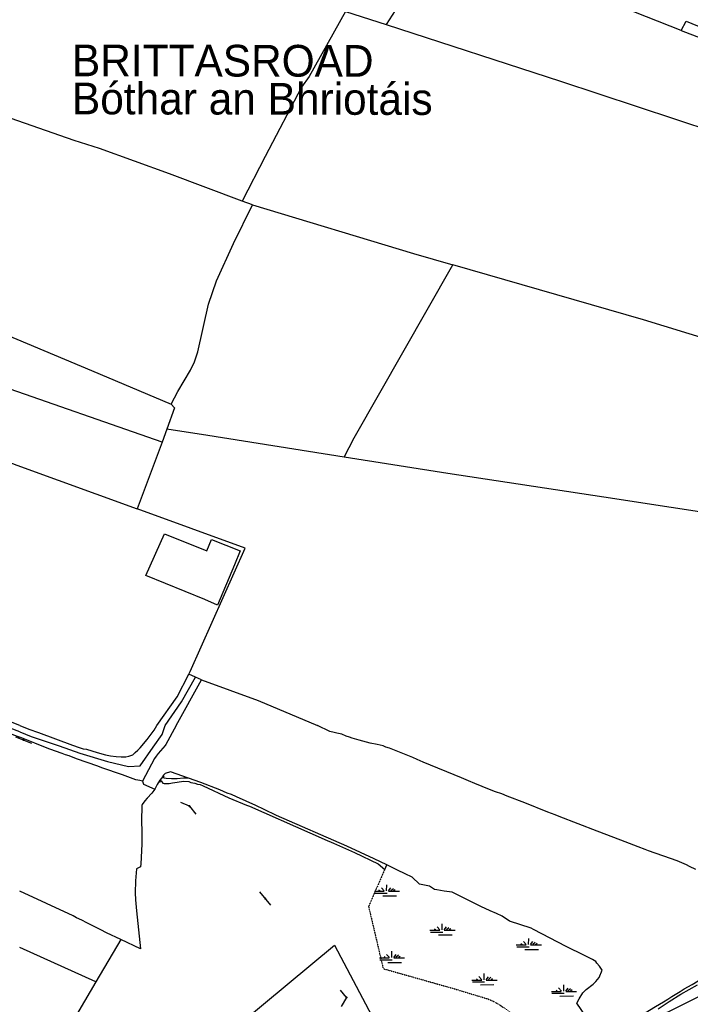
# Model space of a CAD drawing. Header units: metres. Extents: x 611948 to 1225781, y 656699 to 1316021.
# Tile 99 of 169: x 612748 to 613065, y 659311 to 659777. Entities that reach past the tile are written whole.
import ezdxf

# ---------------------------------------------------------------- set-up
doc = ezdxf.new("R2010")
doc.units = ezdxf.units.M
doc.linetypes.add('4696-07$0$PECK', pattern=[0.2, 0.1, -0.1])
for name, color, linetype in [('4696-06$0$GEN_LIN_D', 253, 'Continuous'), ('4696-06$0$ROADS', 253, 'Continuous'), ('4696-06$0$ROADS_CTR', 253, 'Continuous'), ('4696-07$0$GEN_LIN_D', 253, 'Continuous'), ('4696-07$0$GEN_PCK_D', 253, '4696-07$0$PECK'), ('4696-07$0$LAND_SYMB', 253, 'Continuous'), ('4696-07$0$POLE_SYMB', 253, 'Continuous'), ('4696-07$0$ROADS', 253, 'Continuous'), ('4696-07$0$ROADS_CTR', 253, 'Continuous'), ('4696-07$0$TOWNLAND', 253, 'Continuous'), ('4696-07$0$WATER_FTR', 253, 'Continuous'), ('4696-A$0$BLD_OTL_S', 253, 'Continuous'), ('4696-A$0$GEN_LIN_D', 253, 'Continuous'), ('4696-A$0$ROADS', 253, 'Continuous'), ('4696-A$0$ROADS_CTR', 253, 'Continuous'), ('4696-A$0$TOWNLAND', 253, 'Continuous'), ('4696-A$0$WATER_FTR', 253, 'Continuous')]:
    doc.layers.add(name, color=color, linetype=linetype)
doc.styles.add('4696-A$0$STANDARD', font='txt')

# ---------------------------------------------------------------- blocks, each defined once
blk = doc.blocks.new('4696-06')
at = {"layer": '4696-06$0$GEN_LIN_D', "flags": 128}
blk.add_lwpolyline([(612733.009, 659442.989), (612747.716, 659437.435)], dxfattribs=at)
at = {"layer": '4696-06$0$ROADS', "flags": 128}
blk.add_lwpolyline([(612733.009, 659442.989), (612747.716, 659437.435)], dxfattribs=at)
at = {"layer": '4696-06$0$ROADS_CTR', "flags": 128}
blk.add_lwpolyline([(612747.716, 659440.036), (612739.823, 659442.989)], dxfattribs=at)
blk = doc.blocks.new('4696-07$0$24', base_point=(148.742646, 308.54598))
for p, q in [((148.738019, 309.135113), (148.783659, 312.069178)), ((142.941609, 308.97211), (147.596994, 308.97211)), ((143.192446, 308.085693), (148.977161, 308.085693)), ((145.680071, 309.080778), (145.132379, 309.515455)), ((147.642634, 309.135113), (146.319044, 310.602145)), ((149.696479, 309.135113), (150.791864, 310.54781)), ((149.696479, 308.97211), (154.853914, 308.97211)), ((150.746224, 309.298118), (151.932889, 310.330473)), ((152.024171, 309.243783), (152.754429, 309.787128)), ((146.958019, 306.744393), (153.393401, 306.798728))]:
    blk.add_line(p, q)
blk = doc.blocks.new('4696-07$0$37', base_point=(145.909475, 308.83511))
blk.add_line((145.962562, 308.791096), (150.424369, 308.791096))
at = {"const_width": 0.51646}
blk.add_lwpolyline([(145.704332, 308.791096, 1), (146.220792, 308.791096, 1)], format="xyb", close=True, dxfattribs=at)
blk = doc.blocks.new('4696-07$0$30', base_point=(144.876269, 313.485642))
blk.add_line((144.905875, 313.497659), (149.765037, 313.497659))
blk = doc.blocks.new('4696-07$0$36', base_point=(144.988486, 310.919762))
blk.add_line((140.875383, 310.92339), (149.050238, 310.92339))
at = {"const_width": 0.539928}
blk.add_lwpolyline([(144.673376, 310.923808, 1), (145.213304, 310.923808, 1)], format="xyb", close=True, dxfattribs=at)
blk = doc.blocks.new('4696-07')
at = {"layer": '4696-07$0$GEN_LIN_D', "flags": 128}
for points in [[(612747.788, 659442.989), (612752.07, 659441.269), (612756.547, 659439.735), (612772.735, 659433.664), (612775.907, 659432.577)], [(612749.904, 659161.965), (612750.427, 659171.822), (612763.865, 659183.607), (612813.375, 659218.832), (612830.558, 659229.626), (612866.95, 659247.635), (612917.451, 659260.389), (612930.999, 659263.914), (612985.345, 659282.914), (613030.504, 659295.691), (613077.966, 659319.295), (613098.012, 659329.649), (613110.018, 659343.637), (613115.195, 659360.379), (613117.894, 659395.053), (613116.792, 659413.447), (613115.415, 659442.988)], [(612775.907, 659432.577), (612777.753, 659432.036), (612779.296, 659431.771), (612784.373, 659430.266), (612788.365, 659429.187), (612790.671, 659428.691), (612793.336, 659428.279), (612795.678, 659428.184), (612797.978, 659428.208), (612799.395, 659428.503), (612801.148, 659429.182), (612802.298, 659430.174), (612803.566, 659431.308), (612804.715, 659432.48), (612807.934, 659436.334), (612811.248, 659440.81), (612812.626, 659442.989)], [(612821.788, 659442.989), (612816.78, 659434.087), (612816.445, 659433.604), (612813.184, 659429.829), (612812.197, 659428.558), (612811.509, 659427.45), (612805.86, 659416.669)], [(613067.537, 659374.932), (613064.441, 659376.34), (613063.134, 659377.025), (613058.652, 659379.039), (613055.461, 659380.046), (613045.14, 659383.658), (613043.513, 659384.381), (613040.159, 659385.586), (613032.043, 659388.821), (613020.816, 659393.044), (613002.839, 659399.957), (613000.931, 659400.756), (612997.518, 659401.961), (612986.688, 659406.388), (612978.213, 659409.64), (612975.7, 659410.713), (612972.77, 659411.643), (612969.838, 659412.752), (612963.046, 659415.621), (612959.913, 659416.809), (612956.657, 659418.235), (612938.595, 659425.666), (612935.722, 659426.876), (612933.611, 659427.935), (612922.542, 659432.259), (612920.916, 659432.782), (612919.651, 659433.349), (612916.761, 659434.099), (612913.435, 659434.663), (612908.24, 659436.009), (612905.029, 659436.976), (612903.683, 659437.522), (612902.177, 659438.006), (612900.008, 659438.884), (612897.661, 659439.459), (612896.479, 659439.666), (612894.412, 659440.245), (612888.583, 659442.988)], [(612805.86, 659416.669), (612804.498, 659416.915), (612802.693, 659417.376), (612801.428, 659417.802), (612796.326, 659419.729), (612786.629, 659423.027), (612784.721, 659423.808), (612774.562, 659427.281), (612771.128, 659428.606), (612769.322, 659429.107), (612767.755, 659429.791), (612761.892, 659431.85), (612756.828, 659433.922), (612754.86, 659434.577), (612747.716, 659437.435)], [(612827.491, 659418.116), (612819.057, 659421.089), (612816.584, 659420.362), (612815.753, 659419.513), (612814.865, 659418.303)], [(612805.86, 659416.669), (612806.235, 659415.272), (612811.602, 659412.828)], [(612814.038, 659417.135), (612812.799, 659415.061), (612811.602, 659412.828)], [(612814.865, 659418.303), (612814.038, 659417.135)], [(612814.342, 659415.991), (612814.038, 659417.135)], [(612814.865, 659418.303), (612816.13, 659418.806)], [(612921.303, 659377.054), (612915.351, 659379.912), (612902.365, 659385.897), (612869.224, 659400.511), (612863.355, 659403.23), (612859.393, 659405.209), (612850.209, 659409.213), (612847.937, 659410.33), (612845.889, 659411.068), (612842.432, 659412.552), (612833.432, 659416.119), (612827.491, 659418.116)], [(612811.602, 659412.828), (612810.24, 659411.073), (612808.006, 659408.669), (612806.919, 659407.338), (612805.716, 659405.685), (612805.482, 659405.122), (612805.319, 659397.819), (612805.451, 659392.859), (612805.447, 659389.419), (612805.554, 659386.879), (612805.031, 659377.651), (612804.827, 659376.128), (612802.916, 659375.269), (612802.516, 659369.503), (612802.315, 659363.92), (612802.451, 659360.48), (612802.885, 659355.344), (612804.794, 659337.36), (612795.541, 659341.798)], [(613019.969, 659298.715), (613011.27, 659311.646), (613012.308, 659313.737), (613014.039, 659316.556), (613015.683, 659318.053), (613018.878, 659320.608), (613020.204, 659321.942), (613021.785, 659323.739), (613023.249, 659327.275), (613021.928, 659329.162), (613020.693, 659330.589), (613020.145, 659331.383), (613018.675, 659332.288), (613014.894, 659334.229), (613006.168, 659338.438), (612990.779, 659346.538), (612989.572, 659347.105), (612979.294, 659350.478), (612975.93, 659352.803), (612973.296, 659354.036), (612970.302, 659355.264), (612965.82, 659357.318), (612952.185, 659364.096), (612948.539, 659364.657), (612944.931, 659365.339), (612943.869, 659365.448), (612941.493, 659367.044), (612936.741, 659368.014), (612933.366, 659371.219), (612930.048, 659372.905), (612926.33, 659374.586), (612921.303, 659377.054)], [(612795.541, 659341.798), (612788.751, 659344.993), (612786.095, 659346.385), (612779.421, 659349.595), (612777.086, 659350.891), (612774.614, 659352.006), (612772.964, 659352.909), (612747.716, 659364.673)], [(612795.541, 659341.798), (612783.77, 659321.812)], [(612783.77, 659321.812), (612747.716, 659337.947)], [(612807.021, 659264.624), (612896.572, 659339.169), (612927.537, 659280.639)], [(612783.77, 659321.812), (612763.32, 659287.095)]]:
    blk.add_lwpolyline(points, dxfattribs=at)
at = {"layer": '4696-07$0$GEN_PCK_D', "flags": 128}
blk.add_lwpolyline([(612920.359, 659374.876), (612912.719, 659357.448), (612919.627, 659327.997), (612952.931, 659318.571), (612969.024, 659313.707), (612971.647, 659312.6), (612974.332, 659311.093), (612977.802, 659308.75), (612982.716, 659304.914), (612995.144, 659295.623)], dxfattribs=at)
at = {"layer": '4696-07$0$ROADS', "flags": 128}
for points in [[(612747.788, 659442.989), (612752.07, 659441.269), (612756.547, 659439.735), (612772.735, 659433.664), (612775.907, 659432.577)], [(612775.907, 659432.577), (612777.753, 659432.036), (612779.296, 659431.771), (612784.373, 659430.266), (612788.365, 659429.187), (612790.671, 659428.691), (612793.336, 659428.279), (612795.678, 659428.184), (612797.978, 659428.208), (612799.395, 659428.503), (612801.148, 659429.182), (612802.298, 659430.174), (612803.566, 659431.308), (612804.715, 659432.48), (612807.934, 659436.334), (612811.248, 659440.81), (612812.626, 659442.989)], [(612821.788, 659442.989), (612816.78, 659434.087), (612816.445, 659433.604), (612813.184, 659429.829), (612812.197, 659428.558), (612811.509, 659427.45), (612805.86, 659416.669)], [(612805.86, 659416.669), (612804.498, 659416.915), (612802.693, 659417.376), (612801.428, 659417.802), (612796.326, 659419.729), (612786.629, 659423.027), (612784.721, 659423.808), (612774.562, 659427.281), (612771.128, 659428.606), (612769.322, 659429.107), (612767.755, 659429.791), (612761.892, 659431.85), (612756.828, 659433.922), (612754.86, 659434.577), (612747.716, 659437.435)]]:
    blk.add_lwpolyline(points, dxfattribs=at)
at = {"layer": '4696-07$0$ROADS_CTR', "flags": 128}
blk.add_lwpolyline([(612747.716, 659440.036), (612753.199, 659437.808), (612766.429, 659433.398), (612776.178, 659429.916), (612789.177, 659425.97), (612799.158, 659423.649), (612804.729, 659423.881), (612810.763, 659432.701), (612815.173, 659438.736), (612816.545, 659442.989)], dxfattribs=at)
at = {"layer": '4696-07$0$TOWNLAND', "flags": 128}
blk.add_lwpolyline([(613049.706, 659309.029), (613054.931, 659312.485), (613060.337, 659315.843), (613068.291, 659320.408)], dxfattribs=at)
at = {"layer": '4696-07$0$WATER_FTR', "flags": 128}
for points in [[(612749.904, 659161.965), (612750.427, 659171.822), (612763.865, 659183.607), (612813.375, 659218.832), (612830.558, 659229.626), (612866.95, 659247.635), (612917.451, 659260.389), (612930.999, 659263.914), (612985.345, 659282.914), (613030.504, 659295.691), (613077.966, 659319.295), (613098.012, 659329.649), (613110.018, 659343.637), (613115.195, 659360.379), (613117.894, 659395.053), (613116.792, 659413.447), (613115.415, 659442.988)], [(612814.865, 659418.303), (612814.038, 659417.135)], [(612814.038, 659417.135), (612814.665, 659416.91), (612814.863, 659416.429), (612815.462, 659415.708), (612816.102, 659415.586), (612818.482, 659415.599), (612820.003, 659415.895), (612825.345, 659416.661), (612827.665, 659416.474), (612828.584, 659416.092), (612830.523, 659415.746), (612831.822, 659415.263), (612833.141, 659415.119), (612834.52, 659414.395), (612846.685, 659408.841), (612854.937, 659405.398), (612856.455, 659404.834), (612884.883, 659392.175), (612888.919, 659390.484), (612892.055, 659389.055), (612896.152, 659387.364), (612905.999, 659382.917), (612917.286, 659377.605), (612920.359, 659374.876)], [(612827.491, 659418.116), (612825.129, 659418.041), (612822.249, 659417.829), (612819.468, 659417.836), (612816.988, 659417.983), (612814.865, 659418.303)], [(612921.303, 659377.054), (612915.351, 659379.912), (612902.365, 659385.897), (612869.224, 659400.511), (612863.355, 659403.23), (612859.393, 659405.209), (612850.209, 659409.213), (612847.937, 659410.33), (612845.889, 659411.068), (612842.432, 659412.552), (612833.432, 659416.119), (612827.491, 659418.116)], [(612920.359, 659374.876), (612921.303, 659377.054)], [(613019.969, 659298.715), (613021.591, 659298.452), (613023.153, 659298.388), (613023.832, 659298.435), (613026.387, 659298.921), (613029.4, 659299.613), (613031.135, 659300.192), (613034.281, 659301.586), (613037.048, 659302.915), (613038.44, 659303.689), (613039.789, 659304.744), (613041.438, 659305.862), (613048.475, 659310.017), (613052.212, 659312.356), (613054.22, 659313.518), (613056.087, 659314.798), (613060.163, 659317.141), (613061.97, 659318.4), (613065.79, 659320.501), (613068.551, 659322.25), (613074.222, 659324.21)]]:
    blk.add_lwpolyline(points, dxfattribs=at)
at = {"layer": '4696-07$0$LAND_SYMB'}
for p in [(612921.258, 659364.191), (612947.537, 659345.743), (612988.399, 659338.791), (612923.651, 659332.669), (612967.37, 659322.167), (613005.015, 659316.821)]:
    blk.add_blockref('4696-07$0$24', p, dxfattribs=at)
at = {"layer": '4696-07$0$POLE_SYMB'}
for name, p, rotation in [('4696-07$0$36', (612749.524, 659436.212), 338.5140000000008), ('4696-07$0$37', (612827.999, 659404.811), 156.9550000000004), ('4696-07$0$30', (612827.999, 659404.811), 309.0510000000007), ('4696-07$0$36', (612863.853, 659361.166), 129.1490000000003), ('4696-07$0$37', (612902.305, 659314.3), 129.4010000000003), ('4696-07$0$30', (612902.305, 659314.3), 239.0250000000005)]:
    blk.add_blockref(name, p, dxfattribs=dict(at, rotation=rotation))
blk = doc.blocks.new('4696-A')
at = {"layer": '4696-A$0$BLD_OTL_S', "flags": 128}
blk.add_lwpolyline([(612849.255, 659518.981), (612841.259, 659499.939), (612835.319, 659502.571), (612807.402, 659513.974), (612816.125, 659533.634), (612836.296, 659525.594), (612838.454, 659531.008), (612851.911, 659525.644), (612849.255, 659518.981)], dxfattribs=at)
at = {"layer": '4696-A$0$GEN_LIN_D', "flags": 128}
for points in [[(612947.938, 659816.74), (612921.025, 659774.541)], [(613060.496, 659771.814), (613021.817, 659787.247), (613009.736, 659791.061), (612947.938, 659816.74)], [(612901.861, 659780.737), (612884.673, 659750.018), (612880.934, 659744.939), (612863.772, 659712.093), (612852.906, 659691.078)], [(612901.861, 659780.737), (612921.025, 659774.541)], [(612921.025, 659774.541), (613003.517, 659747.866), (613075.972, 659723.861)], [(613060.496, 659771.814), (613135.38, 659743.101)], [(612852.906, 659691.078), (612818.618, 659703.938), (612785.408, 659715.99), (612773.448, 659719.673), (612720.038, 659738.417), (612687.568, 659749.402)], [(612857.831, 659689.231), (612852.906, 659691.078)], [(612819.302, 659595.066), (612822.461, 659601.075), (612828.429, 659611.052), (612830.361, 659614.965), (612831.961, 659619.769), (612837.012, 659642.297), (612840.779, 659653.378), (612848.854, 659671.012), (612857.831, 659689.231)], [(612857.831, 659689.231), (612933.935, 659666.304), (612952.534, 659660.951)], [(612665.638, 659657.999), (612698.098, 659645.982), (612781.643, 659610.952), (612819.302, 659595.066)], [(612901.133, 659569.869), (612905.937, 659579.026), (612952.534, 659660.951)], [(613074.054, 659625.259), (613042.791, 659634.973), (612952.534, 659660.951)], [(612815.032, 659577.104), (612736.261, 659604.533), (612688.925, 659620.713), (612688.128, 659625.024), (612691.859, 659631.607)], [(612649.943, 659602.848), (612746.42, 659566.214), (612803.197, 659545.555)], [(612819.302, 659595.066), (612820.967, 659593.237), (612817.266, 659583.179)], [(612817.266, 659583.179), (612815.032, 659577.104)], [(612901.133, 659569.869), (612836.703, 659580.246), (612817.266, 659583.179)], [(612815.032, 659577.104), (612803.197, 659545.555)], [(613123.534, 659535.382), (613087.658, 659541.179), (613023.953, 659551.022), (612950.18, 659562.209), (612901.133, 659569.869)], [(612827.712, 659467.317), (612828.322, 659468.523), (612854.407, 659526.921), (612803.197, 659545.555)], [(612747.788, 659442.989), (612707.669, 659458.611), (612635.244, 659487.996), (612627.296, 659490.807)], [(612812.626, 659442.989), (612822.262, 659456.549), (612827.712, 659467.317)], [(612830.79, 659465.901), (612827.712, 659467.317)], [(612821.788, 659442.989), (612833.673, 659464.574)], [(612833.673, 659464.574), (612830.79, 659465.901)], [(612833.673, 659464.574), (612860.485, 659454.821), (612888.582, 659442.989)]]:
    blk.add_lwpolyline(points, dxfattribs=at)
at = {"layer": '4696-A$0$ROADS', "flags": 128}
for points in [[(612747.788, 659442.989), (612707.669, 659458.611), (612635.244, 659487.996), (612627.296, 659490.807)], [(612812.626, 659442.989), (612822.262, 659456.549), (612827.712, 659467.317)], [(612830.79, 659465.901), (612827.712, 659467.317)], [(612821.788, 659442.989), (612833.673, 659464.574)], [(612833.673, 659464.574), (612830.79, 659465.901)]]:
    blk.add_lwpolyline(points, dxfattribs=at)
at = {"layer": '4696-A$0$ROADS_CTR', "flags": 128}
blk.add_lwpolyline([(612816.545, 659442.989), (612824.297, 659454.133), (612830.79, 659465.901)], dxfattribs=at)
at = {"layer": '4696-A$0$WATER_FTR', "flags": 128}
for points in [[(613060.496, 659771.814), (613062.851, 659776.128), (613137.569, 659745.509)], [(613060.496, 659771.814), (613135.38, 659743.101)]]:
    blk.add_lwpolyline(points, dxfattribs=at)
at = {"layer": '4696-A$0$TOWNLAND', "style": '4696-A$0$STANDARD'}
for s, p in [('BRITTASROAD', (612772.423, 659750.136)), ('Bóthar an Bhriotáis', (612772.423, 659732.136))]:
    blk.add_text(s, height=15, rotation=-0.1, dxfattribs=at).set_placement(p)
blk = doc.blocks.new('OS Mapping')
for name in ['4696-A', '4696-06', '4696-07']:
    blk.add_blockref(name, (0, 0))

msp = doc.modelspace()

# ---------------------------------------------------------------- block references
msp.add_blockref('OS Mapping', (0, 0))

doc.saveas('drawing.dxf')
